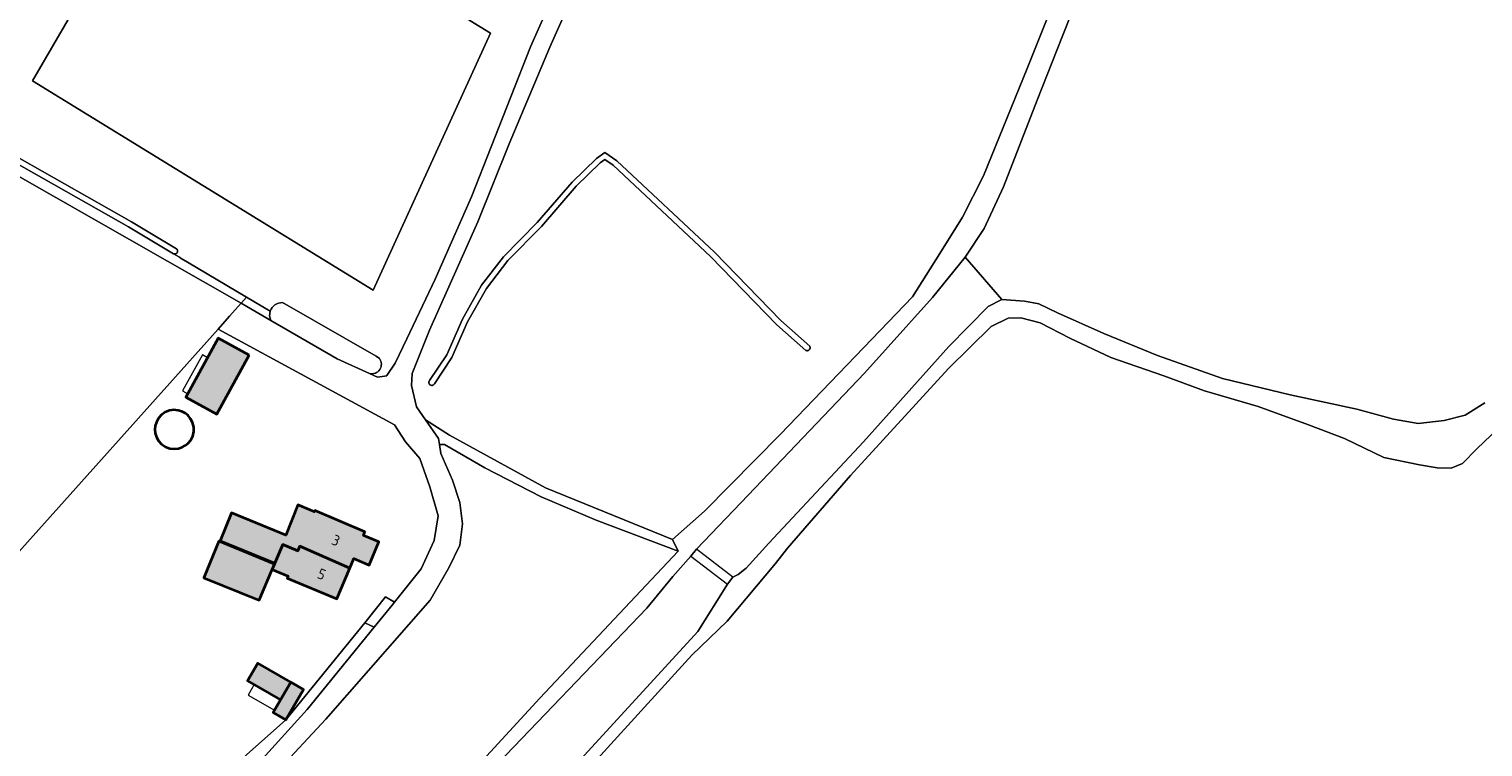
# Model space of a CAD drawing. Header units: metres. Extents: x 200031 to 204075, y 460125 to 464703.
# Tile 108 of 178: x 201683 to 201932, y 464085 to 464208. Entities that reach past the tile are written whole.
import ezdxf
from ezdxf.enums import TextEntityAlignment as Align

# ---------------------------------------------------------------- set-up
doc = ezdxf.new("R2010")
doc.units = ezdxf.units.M
doc.header["$LTSCALE"] = 2
for name, color, linetype, lineweight in [('B-WE-GR-BOS_GEMENGD-GV', 253, 'Continuous', 13), ('B-WE-GR-BOS_LOOF-GV', 253, 'Continuous', 13), ('B-WE-GR-GRAS-GV', 253, 'Continuous', 13), ('B-WE-KW-KUNSTWERK-GV', 253, 'Continuous', 18), ('B-WE-OG-BEBOUWING-GV', 253, 'Continuous', 35), ('B-WE-OG-BEBOUWING-T18', 253, 'Continuous', 18), ('B-WE-OG-BEBOUWING_BASSIN-GV', 253, 'Continuous', 35), ('B-WE-OG-BEBOUWING_LUIFEL-GV', 253, 'Continuous', 18), ('B-WE-OG-TERREIN_ERF-GV', 253, 'Continuous', 18), ('B-WE-OG-WATER_GREPPEL-GV', 253, 'Continuous', 18), ('B-WE-OG-WATER_MEER-GV', 253, 'Continuous', 18), ('B-WE-OG-WATER_SLOOT-GV', 253, 'Continuous', 18), ('B-WE-OG-WEG-GV', 253, 'Continuous', 18), ('B-WE-VH-VERHARDING_BETON-A', 254, 'Continuous', 25), ('B-WE-VH-VERHARDING_BETONSTRAATSTEEN-GV', 253, 'Continuous', 18), ('B-WE-VH-VERHARDING_FUNDERING_ZAND-GV', 253, 'Continuous', 18)]:
    doc.layers.add(name, color=color, linetype=linetype, lineweight=lineweight)
doc.styles.add('NLCS-ISO-M1000-T18', font='NLCS-ISO.ttf', dxfattribs={"height": 1.8})

msp = doc.modelspace()

# ---------------------------------------------------------------- hatches: boundary and pattern name
at = {"layer": 'B-WE-VH-VERHARDING_BETON-A'}
h = msp.add_hatch(color=256, dxfattribs=at)
h.dxf.hatch_style = 1
h.paths.add_polyline_path([(201720.99, 464152.08), (201715.69, 464154.98), (201710.19, 464144.93), (201715.49, 464142.03)])
h = msp.add_hatch(color=256, dxfattribs=at)
h.dxf.hatch_style = 1
h.paths.add_polyline_path([(201738.15, 464115.734), (201738.833, 464117.359), (201741.49, 464116.24), (201743.15, 464120.19), (201740.493, 464121.309), (201740.758, 464121.939), (201732.203, 464125.536), (201732.123, 464125.345), (201729.27, 464126.544), (201727.232, 464121.335), (201717.99, 464125.15), (201716.01, 464120.39), (201725.372, 464116.581), (201726.705, 464119.753), (201729.311, 464118.657), (201729.66, 464119.487)])
h = msp.add_hatch(color=256, dxfattribs=at)
h.dxf.hatch_style = 1
h.paths.add_polyline_path([(201725.304, 464116.419), (201715.782, 464120.295), (201713.254, 464114.083), (201722.704, 464110.236), (201724.915, 464115.495)])
h = msp.add_hatch(color=256, dxfattribs=at)
h.dxf.hatch_style = 1
h.paths.add_polyline_path([(201724.915, 464115.495), (201727.641, 464114.349), (201727.499, 464114.012), (201735.935, 464110.466), (201738.15, 464115.734), (201729.66, 464119.487), (201729.311, 464118.657), (201726.705, 464119.753), (201725.372, 464116.581), (201725.304, 464116.419)])
h = msp.add_hatch(color=256, dxfattribs=at)
h.dxf.hatch_style = 1
h.paths.add_polyline_path([(201726.327, 464093.232), (201728.076, 464096.264), (201722.45, 464099.51), (201720.701, 464096.478)])
h = msp.add_hatch(color=256, dxfattribs=at)
h.dxf.hatch_style = 1
h.paths.add_polyline_path([(201726.327, 464093.232), (201725.078, 464091.067), (201727.252, 464089.813), (201730.25, 464095.01), (201728.076, 464096.264)])

# ---------------------------------------------------------------- linework, layer by layer
at = {"layer": 'B-WE-GR-BOS_GEMENGD-GV', "flags": 128}
for points in [[(201778.11, 464217.748), (201772.302, 464204.684), (201765.349, 464188.148), (201760.047, 464174.865), (201751.77, 464156.331), (201748.804, 464148.95), (201748.71, 464146.926), (201749.574, 464143.243), (201751.083, 464141.069), (201755.197, 464138.42), (201771.565, 464129.428), (201793.243, 464120.616), (201798.719, 464125.418), (201811.714, 464138.597), (201827.319, 464154.825), (201834.227, 464162.033), (201838.918, 464169.458), (201842.757, 464175.63), (201846.365, 464182.705), (201853.8, 464201.022), (201860.409, 464217.607)], [(201935.432, 464140.688), (201930.613, 464136.069), (201928.123, 464133.581), (201926.221, 464132.777), (201923.847, 464132.842), (201920.793, 464133.363), (201914.738, 464134.628), (201908.028, 464137.852), (201901.841, 464140.176), (201893.247, 464143.318), (201884.123, 464145.971), (201877.159, 464148.527), (201868.13, 464151.674), (201861.097, 464154.966), (201856.023, 464157.595), (201852.716, 464158.481), (201850.571, 464158.427), (201847.677, 464156.955), (201840.364, 464149.811), (201823.63, 464131.523), (201812.877, 464119.132), (201810.842, 464116.527), (201802.573, 464106.662), (201796.593, 464100.855), (201772.961, 464074.895)], [(201667.167, 463978.764), (201685.953, 464000), (201695.31, 464010.576), (201723.036, 464041.177), (201745.96, 464066.71), (201770.59, 464093.501), (201794.21, 464118.603), (201780.226, 464123.9), (201770.83, 464127.92), (201761.248, 464132.857), (201754.357, 464136.838), (201753.472, 464136.816), (201753.698, 464135.299), (201755.679, 464130.766), (201756.947, 464126.929), (201757.392, 464123.265), (201756.937, 464119.64), (201755.1, 464115.773), (201751.912, 464110.254), (201734.064, 464089.922), (201717.348, 464071.964), (201694.464, 464047.391), (201658.526, 464008.29)]]:
    msp.add_lwpolyline(points, dxfattribs=at)
msp.add_lwpolyline([(201751.856, 464147.031), (201751.823, 464147.059), (201751.792, 464147.091), (201751.765, 464147.125), (201751.74, 464147.162), (201751.719, 464147.2), (201751.701, 464147.241), (201751.687, 464147.282), (201751.676, 464147.325), (201751.67, 464147.369), (201751.667, 464147.412), (201751.668, 464147.456), (201751.672, 464147.5), (201751.681, 464147.543), (201751.693, 464147.586), (201751.709, 464147.627), (201751.729, 464147.666), (201751.752, 464147.704), (201751.778, 464147.739), (201754.707, 464152.16), (201757.383, 464158.238), (201760.677, 464164.018), (201764.393, 464168.894), (201770.159, 464174.714), (201776.108, 464181.604), (201780.283, 464185.671), (201781.718, 464186.698), (201783.751, 464185.289), (201800.435, 464169.663), (201811.778, 464158.01), (201816.687, 464153.639), (201816.708, 464153.599), (201816.726, 464153.557), (201816.74, 464153.514), (201816.751, 464153.469), (201816.757, 464153.424), (201816.759, 464153.379), (201816.758, 464153.333), (201816.753, 464153.288), (201816.743, 464153.243), (201816.73, 464153.2), (201816.713, 464153.157), (201816.693, 464153.117), (201816.669, 464153.078), (201816.642, 464153.041), (201816.611, 464153.007), (201816.578, 464152.976), (201816.542, 464152.948), (201816.504, 464152.923), (201816.464, 464152.901), (201816.423, 464152.883), (201816.379, 464152.869), (201816.335, 464152.858), (201816.29, 464152.851), (201816.245, 464152.848), (201816.199, 464152.85), (201816.154, 464152.855), (201816.109, 464152.864), (201816.065, 464152.876), (201816.023, 464152.893), (201811.086, 464157.286), (201799.735, 464168.949), (201783.121, 464184.509), (201781.728, 464185.474), (201780.927, 464184.901), (201776.836, 464180.918), (201770.893, 464174.034), (201765.149, 464168.236), (201761.513, 464163.464), (201758.277, 464157.788), (201755.587, 464151.678), (201752.612, 464147.187), (201752.59, 464147.149), (201752.564, 464147.113), (201752.535, 464147.08), (201752.504, 464147.049), (201752.47, 464147.021), (201752.433, 464146.997), (201752.395, 464146.975), (201752.355, 464146.957), (201752.313, 464146.942), (201752.271, 464146.932), (201752.227, 464146.925), (201752.183, 464146.921), (201752.139, 464146.922), (201752.096, 464146.927), (201752.052, 464146.935), (201752.01, 464146.947), (201751.969, 464146.963), (201751.929, 464146.982), (201751.892, 464147.005)], close=True, dxfattribs=at)
at = {"layer": 'B-WE-GR-BOS_LOOF-GV', "flags": 128}
msp.add_lwpolyline([(201683.98, 464198.918), (201706.246, 464237.236), (201758.637, 464209.255), (201762.188, 464207.051), (201742.177, 464163.202)], close=True, dxfattribs=at)
for points in [[(201741.552, 464148.947), (201742.904, 464148.332), (201744.466, 464148.542), (201744.503, 464148.598), (201745.912, 464150.733), (201747.931, 464154.868), (201752.769, 464165.081), (201758.933, 464179.105), (201769.003, 464204.731), (201781.467, 464232.794)], [(201655.088, 464200.782), (201700.867, 464174.836), (201708.567, 464170.261), (201708.602, 464170.233), (201708.633, 464170.201), (201708.662, 464170.166), (201708.687, 464170.129), (201708.709, 464170.09), (201708.727, 464170.049), (201708.742, 464170.007), (201708.753, 464169.964), (201708.76, 464169.92), (201708.763, 464169.875), (201708.762, 464169.83), (201708.757, 464169.786), (201708.748, 464169.742), (201708.735, 464169.699), (201708.719, 464169.657), (201708.698, 464169.617), (201708.675, 464169.579), (201708.648, 464169.544), (201708.617, 464169.51), (201708.585, 464169.48), (201708.549, 464169.453), (201708.511, 464169.429), (201708.471, 464169.408), (201708.43, 464169.391), (201708.387, 464169.378), (201708.343, 464169.369), (201708.299, 464169.364), (201708.254, 464169.362), (201708.209, 464169.365), (201708.165, 464169.372), (201708.122, 464169.382), (201708.047, 464169.408), (201709.06, 464168.806), (201709.383, 464168.614), (201710.443, 464167.985), (201720.546, 464161.983), (201724.577, 464159.589)], [(201726.701, 464161.054), (201742.664, 464151.904), (201743.235, 464151.502)]]:
    msp.add_lwpolyline(points, dxfattribs=at)
at = {"layer": 'B-WE-GR-BOS_LOOF-GV'}
for points in [[(201724.577, 464159.589, -0.3404888), (201726.701, 464161.054)], [(201743.235, 464151.502, -0.7013903), (201741.552, 464148.947)]]:
    msp.add_lwpolyline(points, format="xyb", dxfattribs=at)
at = {"layer": 'B-WE-GR-GRAS-GV', "flags": 128}
for points in [[(201683.98, 464198.918), (201742.177, 464163.202), (201762.188, 464207.051), (201758.637, 464209.255), (201706.246, 464237.236)], [(201708.047, 464169.408), (201700.365, 464173.972), (201655.266, 464199.532), (201650.962, 464195.102), (201638.46, 464182.223), (201624.184, 464166.104), (201595.743, 464134.975), (201572.899, 464110.255), (201537.259, 464071.443), (201472.017, 464000.47), (201473.452, 463999.74), (201656.299, 464197.078), (201719.618, 464160.946), (201720.546, 464161.983), (201710.443, 464167.985), (201709.383, 464168.614), (201709.06, 464168.806)]]:
    msp.add_lwpolyline(points, close=True, dxfattribs=at)
for points in [[(201860.409, 464217.607), (201853.8, 464201.022), (201846.365, 464182.705), (201842.757, 464175.63), (201838.918, 464169.458), (201834.227, 464162.033), (201827.319, 464154.825), (201811.714, 464138.597), (201798.719, 464125.418), (201793.243, 464120.616), (201794.21, 464118.603), (201770.59, 464093.501), (201745.96, 464066.71), (201723.036, 464041.177), (201695.31, 464010.576), (201685.953, 464000), (201667.167, 463978.764)], [(201675.933, 463985.744), (201688.683, 464000), (201700.313, 464013.003), (201729.433, 464045), (201760.812, 464079.631), (201788.856, 464108.864), (201793.332, 464114.28), (201796.421, 464117.765), (201797.337, 464118.952), (201806.2, 464128.181), (201826.048, 464149.033), (201837.646, 464161.941), (201843.216, 464168.802), (201846.458, 464173.69), (201849.751, 464180.843), (201855.533, 464195.651), (201859.807, 464206.469), (201862.974, 464214.538)], [(201645.327, 464061.479), (201651.511, 464057.103), (201676.887, 464038.186), (201677.75, 464037.598), (201677.769, 464037.585), (201677.773, 464037.582), (201682.481, 464042.628), (201685.708, 464046.096), (201691.945, 464052.799), (201653.454, 464087.044), (201715.663, 464156.528), (201717.651, 464158.749), (201718.6, 464159.809), (201719.618, 464160.946), (201656.299, 464197.078), (201473.452, 463999.74), (201473.51, 463999.711)], [(201931.965, 464143.936), (201928.615, 464141.824), (201925.006, 464140.913), (201920.607, 464140.431), (201916.369, 464141.131), (201910.102, 464142.886), (201898.726, 464145.32), (201887.189, 464148.116), (201876.082, 464152.032), (201866.924, 464155.78), (201859.009, 464159.306), (201855.829, 464160.866), (201853.374, 464161.31), (201849.477, 464161.602), (201847.185, 464160.379), (201840.446, 464153.589), (201825.875, 464137.306), (201809.736, 464119.987), (201805.825, 464115.735), (201804.48, 464114.638), (201803.56, 464114.152), (201802.644, 464112.965), (201797.592, 464104.895), (201773.87, 464079.026)], [(201772.961, 464074.895), (201796.593, 464100.855), (201802.573, 464106.662), (201810.842, 464116.527), (201812.877, 464119.132), (201823.63, 464131.523), (201840.364, 464149.811), (201847.677, 464156.955), (201850.571, 464158.427), (201852.716, 464158.481), (201856.023, 464157.595), (201861.097, 464154.966), (201868.13, 464151.674), (201877.159, 464148.527), (201884.123, 464145.971), (201893.247, 464143.318), (201901.841, 464140.176), (201908.028, 464137.852), (201914.738, 464134.628), (201920.793, 464133.363), (201923.847, 464132.842), (201926.221, 464132.777), (201928.123, 464133.581), (201930.613, 464136.069), (201935.432, 464140.688)]]:
    msp.add_lwpolyline(points, dxfattribs=at)
at = {"layer": 'B-WE-KW-KUNSTWERK-GV', "flags": 128}
msp.add_lwpolyline([(201802.644, 464112.965), (201803.56, 464114.152), (201797.337, 464118.952), (201796.421, 464117.765)], close=True, dxfattribs=at)
at = {"layer": 'B-WE-OG-BEBOUWING-GV', "flags": 128}
for points in [[(201720.99, 464152.08), (201715.69, 464154.98), (201710.19, 464144.93), (201715.49, 464142.03)], [(201738.15, 464115.734), (201738.833, 464117.359), (201741.49, 464116.24), (201743.15, 464120.19), (201740.493, 464121.309), (201740.758, 464121.939), (201732.203, 464125.536), (201732.123, 464125.345), (201729.27, 464126.544), (201727.232, 464121.335), (201717.99, 464125.15), (201716.01, 464120.39), (201725.372, 464116.581), (201726.705, 464119.753), (201729.311, 464118.657), (201729.66, 464119.487)], [(201725.304, 464116.419), (201715.782, 464120.295), (201713.254, 464114.083), (201722.704, 464110.236), (201724.915, 464115.495)], [(201724.915, 464115.495), (201727.641, 464114.349), (201727.499, 464114.012), (201735.935, 464110.466), (201738.15, 464115.734), (201729.66, 464119.487), (201729.311, 464118.657), (201726.705, 464119.753), (201725.372, 464116.581), (201725.304, 464116.419)], [(201726.327, 464093.232), (201728.076, 464096.264), (201722.45, 464099.51), (201720.701, 464096.478)], [(201726.327, 464093.232), (201725.078, 464091.067), (201727.252, 464089.813), (201730.25, 464095.01), (201728.076, 464096.264)]]:
    msp.add_lwpolyline(points, close=True, dxfattribs=at)
at = {"layer": 'B-WE-OG-BEBOUWING_BASSIN-GV', "flags": 128}
msp.add_lwpolyline([(201705.162, 464138.099), (201705.522, 464137.459), (201706.042, 464136.889), (201706.696, 464136.445), (201707.433, 464136.17), (201708.188, 464136.075), (201708.904, 464136.145), (201709.537, 464136.346), (201710.074, 464136.639), (201710.573, 464137.049), (201711.014, 464137.595), (201711.347, 464138.266), (201711.524, 464139.026), (201711.519, 464139.817), (201711.33, 464140.574), (201710.988, 464141.24), (201710.54, 464141.78), (201710.036, 464142.183), (201709.495, 464142.469), (201708.858, 464142.66), (201708.142, 464142.721), (201707.388, 464142.616), (201706.655, 464142.33), (201706.008, 464141.877), (201705.496, 464141.3), (201705.144, 464140.654), (201704.953, 464139.998), (201704.898, 464139.375), (201704.961, 464138.753)], close=True, dxfattribs=at)
at = {"layer": 'B-WE-OG-BEBOUWING_LUIFEL-GV', "flags": 128}
for points in [[(201710.504, 464145.504), (201713.864, 464151.644), (201712.987, 464152.124), (201709.627, 464145.984)], [(201726.327, 464093.232), (201721.819, 464095.833), (201720.784, 464094.039), (201725.292, 464091.438)]]:
    msp.add_lwpolyline(points, close=True, dxfattribs=at)
at = {"layer": 'B-WE-OG-TERREIN_ERF-GV', "flags": 128}
for points in [[(201711.357, 464073.664), (201720.506, 464083.813), (201727.252, 464089.813), (201740.731, 464106.371), (201744.237, 464110.79), (201745.792, 464109.912), (201750.329, 464115.578), (201752.55, 464120.447), (201753.235, 464124.64), (201751.828, 464129.573), (201750.135, 464134.464), (201747.702, 464137.262), (201745.825, 464140.204), (201715.663, 464156.528), (201653.454, 464087.044), (201691.945, 464052.799), (201711.243, 464073.538)], [(201715.49, 464142.03), (201710.19, 464144.93), (201715.69, 464154.98), (201720.99, 464152.08)], [(201705.496, 464141.3), (201706.008, 464141.877), (201706.655, 464142.33), (201707.388, 464142.616), (201708.142, 464142.721), (201708.858, 464142.66), (201709.495, 464142.469), (201710.036, 464142.183), (201710.54, 464141.78), (201710.988, 464141.24), (201711.33, 464140.574), (201711.519, 464139.817), (201711.524, 464139.026), (201711.347, 464138.266), (201711.014, 464137.595), (201710.573, 464137.049), (201710.074, 464136.639), (201709.537, 464136.346), (201708.904, 464136.145), (201708.188, 464136.075), (201707.433, 464136.17), (201706.696, 464136.445), (201706.042, 464136.889), (201705.522, 464137.459), (201705.162, 464138.099), (201704.961, 464138.753), (201704.898, 464139.375), (201704.953, 464139.998), (201705.144, 464140.654)], [(201725.304, 464116.419), (201725.372, 464116.581), (201716.01, 464120.39), (201717.99, 464125.15), (201727.232, 464121.335), (201729.27, 464126.544), (201732.123, 464125.345), (201732.203, 464125.536), (201740.758, 464121.939), (201740.493, 464121.309), (201743.15, 464120.19), (201741.49, 464116.24), (201738.833, 464117.359), (201738.15, 464115.734), (201735.935, 464110.466), (201727.499, 464114.012), (201727.641, 464114.349), (201724.915, 464115.495), (201722.704, 464110.236), (201713.254, 464114.083), (201715.782, 464120.295)], [(201726.327, 464093.232), (201720.701, 464096.478), (201722.45, 464099.51), (201728.076, 464096.264), (201730.25, 464095.01), (201727.252, 464089.813), (201725.078, 464091.067)]]:
    msp.add_lwpolyline(points, close=True, dxfattribs=at)
at = {"layer": 'B-WE-OG-WATER_GREPPEL-GV', "flags": 128}
for points in [[(201655.266, 464199.532), (201700.365, 464173.972), (201708.047, 464169.408), (201708.122, 464169.382), (201708.165, 464169.372), (201708.209, 464169.365), (201708.254, 464169.362), (201708.299, 464169.364), (201708.343, 464169.369), (201708.387, 464169.378), (201708.43, 464169.391), (201708.471, 464169.408), (201708.511, 464169.429), (201708.549, 464169.453), (201708.585, 464169.48), (201708.617, 464169.51), (201708.648, 464169.544), (201708.675, 464169.579), (201708.698, 464169.617), (201708.719, 464169.657), (201708.735, 464169.699), (201708.748, 464169.742), (201708.757, 464169.786), (201708.762, 464169.83), (201708.763, 464169.875), (201708.76, 464169.92), (201708.753, 464169.964), (201708.742, 464170.007), (201708.727, 464170.049), (201708.709, 464170.09), (201708.687, 464170.129), (201708.662, 464170.166), (201708.633, 464170.201), (201708.602, 464170.233), (201708.567, 464170.261), (201700.867, 464174.836), (201655.088, 464200.782)], [(201743.235, 464151.502), (201742.664, 464151.904), (201726.701, 464161.054)], [(201724.692, 464158.01), (201736.034, 464151.457), (201741.552, 464148.947)]]:
    msp.add_lwpolyline(points, dxfattribs=at)
at = {"layer": 'B-WE-OG-WATER_GREPPEL-GV'}
for points in [[(201724.577, 464159.589, 0.1942736), (201724.692, 464158.01)], [(201726.701, 464161.054, 0.3404888), (201724.577, 464159.589)], [(201741.552, 464148.947, 0.7013903), (201743.235, 464151.502)]]:
    msp.add_lwpolyline(points, format="xyb", dxfattribs=at)
at = {"layer": 'B-WE-OG-WATER_MEER-GV', "flags": 128}
msp.add_lwpolyline([(201862.974, 464214.538), (201859.807, 464206.469), (201855.533, 464195.651), (201849.751, 464180.843), (201846.458, 464173.69), (201843.216, 464168.802), (201849.477, 464161.602), (201853.374, 464161.31), (201855.829, 464160.866), (201859.009, 464159.306), (201866.924, 464155.78), (201876.082, 464152.032), (201887.189, 464148.116), (201898.726, 464145.32), (201910.102, 464142.886), (201916.369, 464141.131), (201920.607, 464140.431), (201925.006, 464140.913), (201928.615, 464141.824), (201931.965, 464143.936)], dxfattribs=at)
at = {"layer": 'B-WE-OG-WATER_SLOOT-GV', "flags": 128}
msp.add_lwpolyline([(201751.856, 464147.031), (201751.892, 464147.005), (201751.929, 464146.982), (201751.969, 464146.963), (201752.01, 464146.947), (201752.052, 464146.935), (201752.096, 464146.927), (201752.139, 464146.922), (201752.183, 464146.921), (201752.227, 464146.925), (201752.271, 464146.932), (201752.313, 464146.942), (201752.355, 464146.957), (201752.395, 464146.975), (201752.433, 464146.997), (201752.47, 464147.021), (201752.504, 464147.049), (201752.535, 464147.08), (201752.564, 464147.113), (201752.59, 464147.149), (201752.612, 464147.187), (201755.587, 464151.678), (201758.277, 464157.788), (201761.513, 464163.464), (201765.149, 464168.236), (201770.893, 464174.034), (201776.836, 464180.918), (201780.927, 464184.901), (201781.728, 464185.474), (201783.121, 464184.509), (201799.735, 464168.949), (201811.086, 464157.286), (201816.023, 464152.893), (201816.065, 464152.876), (201816.109, 464152.864), (201816.154, 464152.855), (201816.199, 464152.85), (201816.245, 464152.848), (201816.29, 464152.851), (201816.335, 464152.858), (201816.379, 464152.869), (201816.423, 464152.883), (201816.464, 464152.901), (201816.504, 464152.923), (201816.542, 464152.948), (201816.578, 464152.976), (201816.611, 464153.007), (201816.642, 464153.041), (201816.669, 464153.078), (201816.693, 464153.117), (201816.713, 464153.157), (201816.73, 464153.2), (201816.743, 464153.243), (201816.753, 464153.288), (201816.758, 464153.333), (201816.759, 464153.379), (201816.757, 464153.424), (201816.751, 464153.469), (201816.74, 464153.514), (201816.726, 464153.557), (201816.708, 464153.599), (201816.687, 464153.639), (201811.778, 464158.01), (201800.435, 464169.663), (201783.751, 464185.289), (201781.718, 464186.698), (201780.283, 464185.671), (201776.108, 464181.604), (201770.159, 464174.714), (201764.393, 464168.894), (201760.677, 464164.018), (201757.383, 464158.238), (201754.707, 464152.16), (201751.778, 464147.739), (201751.752, 464147.704), (201751.729, 464147.666), (201751.709, 464147.627), (201751.693, 464147.586), (201751.681, 464147.543), (201751.672, 464147.5), (201751.668, 464147.456), (201751.667, 464147.412), (201751.67, 464147.369), (201751.676, 464147.325), (201751.687, 464147.282), (201751.701, 464147.241), (201751.719, 464147.2), (201751.74, 464147.162), (201751.765, 464147.125), (201751.792, 464147.091), (201751.823, 464147.059)], close=True, dxfattribs=at)
msp.add_lwpolyline([(201773.87, 464079.026), (201797.592, 464104.895), (201802.644, 464112.965), (201803.56, 464114.152), (201804.48, 464114.638), (201805.825, 464115.735), (201809.736, 464119.987), (201825.875, 464137.306), (201840.446, 464153.589), (201847.185, 464160.379), (201849.477, 464161.602), (201843.216, 464168.802), (201837.646, 464161.941), (201826.048, 464149.033), (201806.2, 464128.181), (201797.337, 464118.952), (201796.421, 464117.765), (201793.332, 464114.28), (201788.856, 464108.864), (201760.812, 464079.631)], dxfattribs=at)
at = {"layer": 'B-WE-OG-WEG-GV', "flags": 128}
msp.add_lwpolyline([(201724.577, 464159.589), (201720.546, 464161.983), (201719.618, 464160.946), (201720.597, 464160.376), (201724.692, 464158.01)], dxfattribs=at)
at = {"layer": 'B-WE-OG-WEG-GV'}
msp.add_lwpolyline([(201724.692, 464158.01, -0.1942736), (201724.577, 464159.589)], format="xyb", dxfattribs=at)
at = {"layer": 'B-WE-OG-WEG-GV', "flags": 128}
msp.add_lwpolyline([(201711.357, 464073.664), (201713.322, 464072.211), (201713.406, 464072.302), (201730.885, 464091.602), (201742.322, 464105.644), (201740.731, 464106.371), (201727.252, 464089.813), (201720.506, 464083.813)], close=True, dxfattribs=at)
at = {"layer": 'B-WE-VH-VERHARDING_BETONSTRAATSTEEN-GV', "flags": 128}
for points in [[(201781.467, 464232.794), (201769.003, 464204.731), (201758.933, 464179.105), (201752.769, 464165.081), (201747.931, 464154.868), (201745.912, 464150.733), (201744.503, 464148.598), (201744.466, 464148.542), (201742.904, 464148.332), (201741.552, 464148.947), (201736.034, 464151.457), (201724.692, 464158.01), (201720.597, 464160.376), (201719.618, 464160.946), (201718.6, 464159.809), (201717.651, 464158.749), (201715.663, 464156.528), (201745.825, 464140.204), (201747.702, 464137.262), (201750.135, 464134.464), (201751.828, 464129.573), (201753.235, 464124.64), (201752.55, 464120.447), (201750.329, 464115.578), (201745.792, 464109.912), (201745.395, 464109.416), (201742.322, 464105.644), (201730.885, 464091.602), (201713.406, 464072.302)], [(201658.526, 464008.29), (201694.464, 464047.391), (201717.348, 464071.964), (201734.064, 464089.922), (201751.912, 464110.254), (201755.1, 464115.773), (201756.937, 464119.64), (201757.392, 464123.265), (201756.947, 464126.929), (201755.679, 464130.766), (201753.698, 464135.299), (201753.472, 464136.816), (201753.318, 464137.849), (201751.083, 464141.069), (201749.574, 464143.243), (201748.71, 464146.926), (201748.804, 464148.95), (201751.77, 464156.331), (201760.047, 464174.865), (201765.349, 464188.148), (201772.302, 464204.684), (201778.11, 464217.748)]]:
    msp.add_lwpolyline(points, dxfattribs=at)
msp.add_lwpolyline([(201745.792, 464109.912), (201744.237, 464110.79), (201740.731, 464106.371), (201742.322, 464105.644), (201745.395, 464109.416)], close=True, dxfattribs=at)
at = {"layer": 'B-WE-VH-VERHARDING_FUNDERING_ZAND-GV', "flags": 128}
msp.add_lwpolyline([(201753.472, 464136.816), (201754.357, 464136.838), (201761.248, 464132.857), (201770.83, 464127.92), (201780.226, 464123.9), (201794.21, 464118.603), (201793.243, 464120.616), (201771.565, 464129.428), (201755.197, 464138.42), (201751.083, 464141.069), (201753.318, 464137.849)], close=True, dxfattribs=at)

# ---------------------------------------------------------------- texts
at = {"layer": 'B-WE-OG-BEBOUWING-T18', "style": 'NLCS-ISO-M1000-T18'}
for s, p in [('3', (201735.797, 464120.46)), ('5', (201733.37, 464114.685))]:
    msp.add_text(s, height=1.8, rotation=337.2, dxfattribs=at).set_placement(p, align=Align.MIDDLE)

doc.saveas('drawing.dxf')
